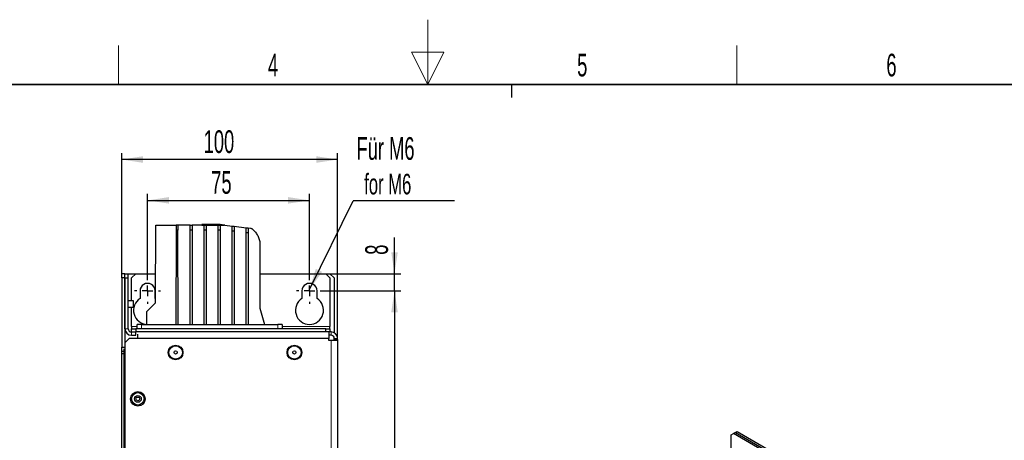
# Model space of a CAD drawing. Header units: millimetres. Extents: x 5 to 418, y 2 to 292.
# Tile 17 of 22: x 154 to 306, y 228 to 292. Entities that reach past the tile are written whole.
import ezdxf

# ---------------------------------------------------------------- set-up
doc = ezdxf.new("R2010")
doc.units = ezdxf.units.MM
doc.layers.add('SLD-0', color=7, linetype='Continuous')
doc.styles.add('SLDTEXTSTYLE0', font='TXT', dxfattribs={"width": 0.605})
doc.dimstyles.new('SLDDIMSTYLE0', dxfattribs={"dimtxt": 3.5, "dimasz": 3.302, "dimexe": 0, "dimexo": 0.0625, "dimgap": 0.875, "dimtad": 1, "dimlfac": 3, "dimrnd": 1e-09, "dimzin": 12, "dimdsep": 46, "dimtxsty": 'SLDTEXTSTYLE0', "dimsah": 1, "dimcen": 0.09, "dimadec": 0, "dimazin": 3, "dimtfac": 1, "dimtofl": 0, "dimtmove": 0, "dimatfit": 3, "dimfxl": 1, "dimfrac": 2, "dimtolj": 1, "dimtzin": 12, "dimarcsym": 0})
doc.dimstyles.new('SLDDIMSTYLE1', dxfattribs={"dimtxt": 3.5, "dimasz": 3.302, "dimexe": 0, "dimexo": 0.0625, "dimgap": 0.875, "dimtad": 1, "dimlfac": 3, "dimrnd": 1e-09, "dimzin": 12, "dimdsep": 46, "dimtxsty": 'SLDTEXTSTYLE0', "dimsah": 1, "dimcen": 0.09, "dimadec": 0, "dimazin": 3, "dimtfac": 1, "dimtmove": 0, "dimatfit": 0, "dimfxl": 1, "dimfrac": 2, "dimtolj": 1, "dimtzin": 12, "dimarcsym": 0})
doc.dimstyles.new('SLDDIMSTYLE2', dxfattribs={"dimtxt": 0.18, "dimasz": 3.302, "dimexe": 0, "dimexo": 0.0625, "dimgap": 0, "dimtad": 0, "dimtih": 1, "dimtoh": 1, "dimdec": 0, "dimrnd": 1e-09, "dimzin": 0, "dimdsep": 46, "dimtxsty": 'Standard', "dimsah": 1, "dimcen": 0.09, "dimadec": 0, "dimazin": 0, "dimtfac": 3.302, "dimtdec": 0, "dimtofl": 0, "dimtmove": 0, "dimatfit": 3, "dimfxl": 1, "dimfrac": 2, "dimtolj": 1, "dimtzin": 0, "dimarcsym": 0})

# ---------------------------------------------------------------- blocks, each defined once
blk = doc.blocks.new('_D_8')
at = {"layer": 'SLD-0', "color": 7}
for p, q in [((169.74, 253.28), (169.74, 271.91)), ((203.07, 270.91), (169.74, 270.91)), ((203.07, 242.95), (203.07, 271.91))]:
    blk.add_line(p, q, dxfattribs=at)
for points in [[(169.74, 270.91), (173.04, 270.4), (173.04, 271.42)], [(203.07, 270.91), (199.77, 271.42), (199.77, 270.4)]]:
    blk.add_solid(points, dxfattribs=at)
at = {"layer": 'SLD-0', "color": 7, "insert": (182.39, 275.42), "char_height": 3.5, "attachment_point": 1, "style": 'SLDTEXTSTYLE0'}
blk.add_mtext('100', dxfattribs=at)
blk = doc.blocks.new('_D_9')
at = {"layer": 'SLD-0', "color": 7}
for p, q in [((173.74, 252.62), (173.74, 265.6)), ((173.74, 264.6), (198.74, 264.6)), ((198.74, 252.62), (198.74, 265.6))]:
    blk.add_line(p, q, dxfattribs=at)
for points in [[(173.74, 264.6), (177.04, 264.1), (177.04, 265.11)], [(198.74, 264.6), (195.43, 265.11), (195.43, 264.1)]]:
    blk.add_solid(points, dxfattribs=at)
at = {"layer": 'SLD-0', "color": 7, "insert": (183.56, 269.12), "char_height": 3.5, "attachment_point": 1, "style": 'SLDTEXTSTYLE0'}
blk.add_mtext('75', dxfattribs=at)
blk = doc.blocks.new('_D_10')
at = {"layer": 'SLD-0', "color": 7}
for p, q in [((211.86, 253.28), (211.86, 258.87)), ((201.24, 253.28), (212.86, 253.28)), ((211.86, 250.62), (211.86, 253.28)), ((200.74, 250.62), (212.86, 250.62)), ((211.86, 250.62), (211.86, 244.27))]:
    blk.add_line(p, q, dxfattribs=at)
for points in [[(211.86, 253.28), (212.37, 256.59), (211.36, 256.59)], [(211.86, 250.62), (211.36, 247.32), (212.37, 247.32)]]:
    blk.add_solid(points, dxfattribs=at)
at = {"layer": 'SLD-0', "color": 7, "insert": (207.35, 256.2), "char_height": 3.5, "attachment_point": 1, "rotation": 90, "style": 'SLDTEXTSTYLE0'}
blk.add_mtext('8', dxfattribs=at)
blk = doc.blocks.new('_D_11')
at = {"layer": 'SLD-0', "color": 7}
for p, q in [((200.74, 250.62), (212.86, 250.62)), ((211.86, 250.62), (211.86, 112.28)), ((200.74, 112.28), (212.86, 112.28))]:
    blk.add_line(p, q, dxfattribs=at)
for points in [[(211.86, 250.62), (211.36, 247.32), (212.37, 247.32)], [(211.86, 112.28), (212.37, 115.59), (211.36, 115.59)]]:
    blk.add_solid(points, dxfattribs=at)
at = {"layer": 'SLD-0', "color": 7, "insert": (207.35, 177.44), "char_height": 3.5, "attachment_point": 1, "rotation": 90, "style": 'SLDTEXTSTYLE0'}
blk.add_mtext('415', dxfattribs=at)
blk = doc.blocks.new('SW_NOTE_0_2')
at = {"layer": 'SLD-0', "color": 0}
blk.add_line((15.64, 0), (0, 0), dxfattribs=at)
at = {"layer": 'SLD-0', "color": 0, "attachment_point": 1, "style": 'SLDTEXTSTYLE0'}
for s, insert, char_height in [('Für M6', (0.49, 9.81), 3.5), ('for M6', (1.68, 4.15), 3.175)]:
    blk.add_mtext(s, dxfattribs=dict(at, insert=insert, char_height=char_height))
blk = doc.blocks.new('SW_CENTERMARKSYMBOL_10')
at = {"layer": 'SLD-0', "color": 0}
for p, q in [((0, 1.67), (0, 2)), ((-1.67, 0), (-2, 0)), ((0, 0), (-0.83, 0)), ((0, 0), (0, 0.83)), ((0, 0), (0, -0.83)), ((0, 0), (0.83, 0)), ((1.67, 0), (2, 0)), ((0, -1.67), (0, -2))]:
    blk.add_line(p, q, dxfattribs=at)
blk = doc.blocks.new('SW_CENTERMARKSYMBOL_11')
at = {"layer": 'SLD-0', "color": 0}
for p, q in [((0, 1.67), (0, 2)), ((-1.67, 0), (-2, 0)), ((0, 0), (-0.83, 0)), ((0, 0), (0, 0.83)), ((0, 0), (0, -0.83)), ((0, 0), (0.83, 0)), ((1.67, 0), (2, 0)), ((0, -1.67), (0, -2))]:
    blk.add_line(p, q, dxfattribs=at)

msp = doc.modelspace()

# ---------------------------------------------------------------- linework, layer by layer
at = {"color": 7, "linetype": 'Continuous', "lineweight": 25}
for p, q in [((174.9439, 248.7574), (174.9859, 260.7837)), ((174.9859, 260.7837), (178.1483, 260.7837)), ((178.147, 260.017), (178.1215, 245.4503)), ((178.1483, 260.7837), (178.147, 260.017)), ((178.4294, 260.017), (178.147, 260.017)), ((178.4281, 260.7837), (178.1483, 260.7837)), ((178.4281, 260.7837), (178.4294, 260.017)), ((180.315, 260.7837), (178.4281, 260.7837)), ((178.4549, 245.4503), (178.4294, 260.017)), ((180.2882, 245.4503), (180.3136, 260.017)), ((180.3136, 260.017), (180.315, 260.7837)), ((180.5961, 260.017), (180.3136, 260.017)), ((180.315, 260.7837), (180.5948, 260.7837)), ((180.5948, 260.7837), (180.5961, 260.017)), ((182.4816, 260.7837), (180.5948, 260.7837)), ((180.5961, 260.017), (180.6215, 245.4503)), ((182.0975, 260.7988), (185.4099, 260.7943)), ((182.0975, 260.7988), (182.0975, 260.7837)), ((184.5945, 260.8954), (182.0977, 260.8988)), ((182.4549, 245.4503), (182.4803, 260.017)), ((182.4803, 260.017), (182.4816, 260.7837)), ((182.7628, 260.017), (182.4803, 260.017)), ((182.4816, 260.7837), (182.7614, 260.7837)), ((182.7614, 260.7837), (182.7628, 260.017)), ((184.6483, 260.7837), (182.7614, 260.7837)), ((182.7628, 260.017), (182.7882, 245.4503)), ((184.6215, 245.4503), (184.647, 260.017)), ((184.647, 260.017), (184.6483, 260.7837)), ((184.9294, 260.017), (184.647, 260.017)), ((184.6483, 260.7837), (184.9281, 260.7837)), ((184.9281, 260.7837), (184.9294, 260.017)), ((185.6534, 260.7837), (184.9281, 260.7837)), ((184.9294, 260.017), (184.9549, 245.4503)), ((185.5664, 260.7847), (185.5749, 260.7837)), ((185.6534, 260.7837), (186.8147, 260.6444)), ((186.8134, 259.8724), (186.8147, 260.6444)), ((186.8147, 260.6444), (187.0951, 260.6108)), ((187.0951, 260.6108), (187.0964, 259.8385)), ((187.0951, 260.6108), (188.9809, 260.3847)), ((188.9796, 259.6127), (188.9809, 260.3847)), ((188.9809, 260.3847), (189.2622, 260.3509)), ((189.2622, 260.3509), (189.2635, 259.5786)), ((189.2622, 260.3509), (189.6505, 260.3044)), ((186.7882, 245.4503), (186.8134, 259.8724)), ((187.0964, 259.8385), (186.8134, 259.8724)), ((187.0964, 259.8385), (187.1215, 245.4503)), ((188.9549, 245.4503), (188.9796, 259.6127)), ((189.2635, 259.5786), (188.9796, 259.6127)), ((189.2635, 259.5786), (189.2882, 245.4503)), ((191.0859, 258.092), (191.0859, 247.9359)), ((191.087, 257.1015), (191.087, 247.9319)), ((170.2357, 253.2837), (169.7357, 253.2837)), ((169.7357, 252.617), (169.7357, 253.2837)), ((170.2357, 252.617), (169.7357, 252.617)), ((169.7357, 252.617), (169.7357, 241.9503)), ((170.2357, 252.617), (170.2357, 253.2837)), ((170.2357, 253.2837), (170.7357, 253.2837)), ((170.2357, 252.617), (170.2357, 242.617)), ((170.2357, 252.617), (170.7357, 252.617)), ((170.2357, 244.7837), (170.2357, 252.617)), ((170.7357, 253.2837), (171.9023, 253.2837)), ((170.7357, 252.617), (170.7357, 253.2837)), ((170.7357, 244.7837), (170.7357, 252.617)), ((171.9023, 253.2837), (171.2357, 252.617)), ((171.2357, 249.1087), (171.2357, 252.617)), ((171.9023, 253.2837), (174.9597, 253.2837)), ((191.087, 253.2837), (201.2357, 253.2837)), ((201.9023, 252.617), (201.2357, 253.2837)), ((201.2357, 253.2837), (201.9023, 253.2837)), ((202.569, 252.617), (201.9023, 253.2837)), ((201.9023, 252.617), (201.9023, 245.117)), ((202.569, 252.617), (202.569, 244.1497)), ((172.569, 250.617), (172.569, 249.4428)), ((174.9023, 249.4428), (174.9023, 250.617)), ((174.9462, 249.414), (174.9023, 249.4428)), ((197.569, 250.617), (197.569, 249.4428)), ((199.9023, 249.4428), (199.9023, 250.617)), ((171.569, 249.1087), (170.7357, 249.1087)), ((170.7357, 248.1253), (171.569, 248.1253)), ((171.2357, 245.117), (171.2357, 248.1253)), ((171.569, 248.1253), (171.569, 249.1087)), ((173.6359, 247.4494), (174.9439, 248.7574)), ((191.0859, 247.9359), (191.7928, 245.4503)), ((173.6359, 245.4503), (173.6359, 247.4494)), ((171.2357, 245.117), (171.2357, 244.7837)), ((172.1343, 244.7837), (172.1343, 245.4503)), ((172.801, 245.4503), (172.1343, 245.4503)), ((172.801, 245.4503), (193.8343, 245.4503)), ((194.5009, 245.4503), (193.8343, 245.4503)), ((194.5009, 245.4503), (194.5009, 244.7837)), ((201.9023, 244.7837), (201.9023, 245.117)), ((170.3696, 244.2837), (170.2357, 244.2837)), ((170.9023, 243.2837), (170.2357, 242.617)), ((201.7357, 243.2837), (170.9023, 243.2837)), ((171.2357, 244.2837), (171.2357, 244.7837)), ((171.2357, 244.7837), (171.9023, 244.7837)), ((171.2357, 244.2837), (171.9023, 244.2837)), ((171.2357, 243.7837), (171.9023, 243.7837)), ((171.9023, 244.7837), (171.9023, 244.2837)), ((201.2357, 244.7837), (171.9023, 244.7837)), ((201.2357, 244.2837), (171.9023, 244.2837)), ((171.9023, 243.7837), (171.9023, 244.2837)), ((172.2357, 243.2837), (172.2357, 243.9451)), ((201.2357, 244.2837), (201.2357, 244.7837)), ((201.2357, 244.7837), (201.9023, 244.7837)), ((201.319, 244.2837), (201.2357, 244.2837)), ((201.7357, 244.2837), (201.319, 244.2837)), ((201.7357, 244.2837), (201.7357, 243.9451)), ((201.9023, 244.2837), (201.7357, 244.2837)), ((201.7357, 243.9451), (201.7357, 243.2837)), ((202.069, 243.7837), (201.7357, 243.7837)), ((201.7357, 242.9503), (201.7357, 243.2837)), ((201.9023, 244.7837), (201.9023, 244.2837)), ((202.069, 244.2837), (201.9023, 244.2837)), ((202.569, 243.117), (202.569, 243.2837)), ((203.069, 243.117), (203.069, 243.2837)), ((169.7357, 241.9503), (170.2357, 241.9503)), ((169.7357, 241.2837), (169.7357, 241.9503)), ((170.2357, 242.617), (170.2357, 118.2837)), ((202.069, 242.9503), (201.7357, 242.9503)), ((203.069, 242.9503), (202.069, 242.9503)), ((202.569, 242.9503), (202.569, 243.117)), ((203.069, 243.117), (203.069, 242.9503)), ((203.069, 242.9503), (203.069, 117.9503)), ((170.069, 241.2837), (169.7357, 241.2837)), ((169.7357, 240.9503), (169.7357, 241.2837)), ((169.7357, 240.9503), (170.2357, 240.9503)), ((169.7357, 119.9503), (169.7357, 240.9503)), ((170.069, 241.7003), (170.069, 119.2003)), ((263.8371, 228.3836), (264.2143, 228.6014)), ((263.8371, 223.2667), (263.8371, 228.3836)), ((264.4971, 228.7647), (264.2143, 228.6014)), ((274.5515, 222.6339), (264.2143, 228.6014)), ((264.4971, 228.7647), (264.7799, 228.928)), ((264.4971, 228.7647), (274.8532, 222.7863)), ((264.7799, 228.928), (275.136, 222.9495))]:
    msp.add_line(p, q, dxfattribs=at)
at = {"color": 7, "linetype": 'Continuous', "lineweight": 18}
for p, q in [((172.1343, 245.117), (171.2357, 245.117)), ((172.801, 244.7837), (172.801, 245.4503)), ((193.8343, 245.4503), (193.8343, 244.7837)), ((201.9023, 245.117), (194.5009, 245.117)), ((170.2357, 244.7837), (170.7357, 244.7837)), ((171.2357, 244.2837), (171.2357, 243.7837)), ((202.069, 243.7837), (202.069, 244.2837)), ((203.069, 243.2837), (202.569, 243.2837)), ((202.069, 242.9503), (202.069, 117.9503)), ((202.569, 243.117), (203.069, 243.117))]:
    msp.add_line(p, q, dxfattribs=at)
at = {"color": 7, "linetype": 'Continuous', "lineweight": 25, "flags": 128}
for points in [[(182.0977, 260.8988), (182.0976, 260.8926), (182.0976, 260.8738), (182.0976, 260.8426), (182.0975, 260.7988)], [(185.5664, 260.7847), (184.9268, 260.8623), (184.7136, 260.8881)], [(191.0859, 257.1139), (191.0863, 257.1117), (191.087, 257.1015)]]:
    msp.add_lwpolyline(points, dxfattribs=at)
at = {"color": 7, "linetype": 'Continuous', "lineweight": 18, "flags": 128}
msp.add_lwpolyline([(185.4099, 260.7943), (184.7984, 260.8701), (184.5945, 260.8954)], dxfattribs=at)
at = {"color": 7, "linetype": 'Continuous', "lineweight": 25}
for centre, radius in [((178.069, 241.117), 1.1333), ((178.069, 241.117), 1.0333), ((196.4023, 241.117), 1.1333), ((196.4023, 241.117), 1.0333), ((178.069, 241.117), 0.25), ((196.4023, 241.117), 0.25), ((172.2357, 233.9503), 1.1333), ((172.2357, 233.9503), 0.9667), ((172.2357, 233.9503), 0.525), ((172.2357, 233.9503), 0.2917)]:
    msp.add_circle(centre, radius, dxfattribs=at)
for centre, radius, start, end in [((173.7357, 250.617), 1.1667, 359.999673, 180.000327), ((198.7357, 250.617), 1.1667, 359.999662, 180.000338), ((173.7357, 247.617), 2.1667, 122.57903, 267.360055), ((198.7357, 247.617), 2.1667, 122.578967, 57.421033), ((171.2357, 244.7837), 1, 180.000019, 269.999626), ((171.2357, 244.7837), 0.5, 179.999897, 269.999676), ((202.069, 243.2837), 1, 0.000588, 89.999626), ((202.069, 243.2837), 0.5, 359.999335, 90.001519)]:
    msp.add_arc(centre, radius, start, end, dxfattribs=at)
for points, knots in [([(184.7136, 260.8881), (184.6957, 260.8901), (184.6561, 260.8943), (184.6163, 260.895), (184.5945, 260.8954)], [0, 0, 0, 0, 0.45248045, 1, 1, 1, 1]), ([(185.4099, 260.7943), (185.4229, 260.7942), (185.4556, 260.7938), (185.5078, 260.791), (185.5469, 260.7868), (185.5664, 260.7847)], [0, 0, 0, 0, 0.24944956, 0.62435144, 1, 1, 1, 1]), ([(189.6505, 260.3044), (189.6791, 260.299), (189.7364, 260.2883), (189.7853, 260.2566), (189.8098, 260.2408)], [0, 0, 0, 0, 0.49999843, 1, 1, 1, 1]), ([(189.8098, 260.2408), (189.9741, 260.1034), (190.3027, 259.8285), (190.6787, 259.3035), (190.9598, 258.7222), (191.0438, 258.3021), (191.0859, 258.092)], [0, 0, 0, 0, 0.24999936, 0.50000094, 0.75000099, 1, 1, 1, 1])]:
    msp.add_open_spline(points, degree=3, knots=knots, dxfattribs=at)
at = {"layer": 'SLD-0', "lineweight": 18}
for p, q in [((217, 292.5), (217, 282.5)), ((169.25, 282.5), (169.25, 288.5)), ((219.5, 287.5), (214.5, 287.5)), ((214.5, 287.5), (217, 282.5)), ((217, 282.5), (219.5, 287.5)), ((264.75, 282.5), (264.75, 288.5))]:
    msp.add_line(p, q, dxfattribs=at)
at = {"layer": 'SLD-0', "lineweight": 35}
msp.add_line((408, 282.5), (26, 282.5), dxfattribs=at)
at = {"layer": 'SLD-0'}
msp.add_line((230, 280.5), (230, 282.5), dxfattribs=at)
msp.add_line((230, 280.5), (230, 282.5), dxfattribs=at)

# ---------------------------------------------------------------- block references
at = {"layer": 'SLD-0', "color": 7}
for name, p in [('SW_NOTE_0_2', (205.5024, 264.5556)), ('SW_CENTERMARKSYMBOL_10', (173.7357, 250.617)), ('SW_CENTERMARKSYMBOL_11', (198.7357, 250.617))]:
    msp.add_blockref(name, p, dxfattribs=at)

# ---------------------------------------------------------------- texts
at = {"layer": 'SLD-0', "char_height": 3.5, "attachment_point": 2, "style": 'SLDTEXTSTYLE0'}
for s, insert in [('4', (193.1027, 287.243)), ('5', (240.8527, 287.243)), ('6', (288.6027, 287.243))]:
    msp.add_mtext(s, dxfattribs=dict(at, insert=insert))

# ---------------------------------------------------------------- dimensions: what is measured, and where the dimension line sits
at = {"layer": 'SLD-0', "color": 7}
for base, p1, p2, picture, middle in [((169.7357, 270.9074), (203.069, 242.9503), (169.7357, 253.2837), '_D_8', (186.4023, 270.9074)), ((198.7357, 264.6042), (173.7357, 252.617), (198.7357, 252.617), '_D_9', (186.2357, 264.6042))]:
    dim = msp.add_linear_dim(base=base, p1=p1, p2=p2, dimstyle='SLDDIMSTYLE0', dxfattribs=at)
    dim.commit()
    dim.dimension.update_dxf_attribs({"geometry": picture, "text_midpoint": middle, "dimtype": 160})
for base, p2, dimstyle, picture, middle in [((211.8645, 253.2837), (201.2357, 253.2837), 'SLDDIMSTYLE1', '_D_10', (211.8645, 257.5334)), ((211.8645, 112.2837), (200.7357, 112.2837), 'SLDDIMSTYLE0', '_D_11', (211.8645, 181.4503))]:
    dim = msp.add_linear_dim(base=base, p1=(200.7357, 250.617), p2=p2, angle=90, dimstyle=dimstyle, dxfattribs=at)
    dim.commit()
    dim.dimension.update_dxf_attribs({"geometry": picture, "text_midpoint": middle, "dimtype": 160})

# ---------------------------------------------------------------- leaders
msp.add_leader([(198.7387, 250.8291), (205.5024, 264.5556)], dimstyle='SLDDIMSTYLE2', dxfattribs=at)

doc.saveas('drawing.dxf')
